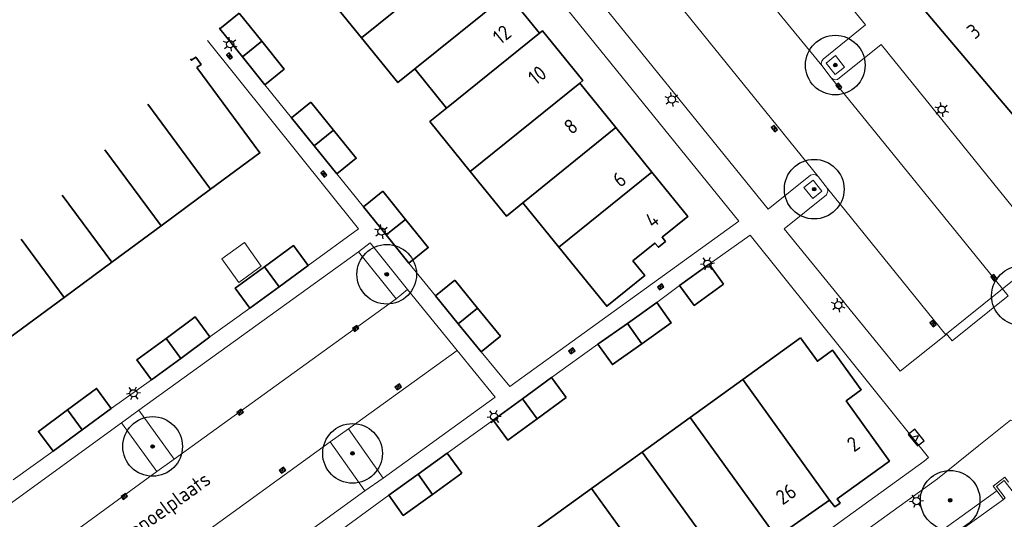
# Model space of a CAD drawing. Header units: metres. Extents: x 92877 to 94117, y 464509 to 465451.
# Tile 73 of 102: x 93184 to 93267, y 465254 to 465296. Entities that reach past the tile are written whole.
import ezdxf
from ezdxf.enums import TextEntityAlignment as Align

# ---------------------------------------------------------------- set-up
doc = ezdxf.new("R2010")
doc.units = ezdxf.units.M
doc.linetypes.add('IE-TERREINAFSCHEIDING', pattern=[10, 8, -2])
doc.layers.get('0').update_dxf_attribs({"linetype": 'CONTINUOUS'})
for name, color, linetype, lineweight in [('B-WE-GR-BEPLANTING_CULTUUR-G', 252, 'CONTINUOUS', 18), ('B-WE-GR-BOOM-S', 90, 'CONTINUOUS', 25), ('B-WE-IE-TERREINAFSCHEIDING-G', 252, 'IE-TERREINAFSCHEIDING', 18), ('B-WE-KL-DATA_KAST-S', 252, 'CONTINUOUS', 25), ('B-WE-KL-ET_LS_OV_LICHTMAST-S', 252, 'CONTINUOUS', 25), ('B-WE-OG-TOPOGRAFIE_BEBOUWING-GV', 252, 'CONTINUOUS', 35), ('B-WE-OG-TOPOGRAFIE_BEBOUWING_LUIFEL-GV', 252, 'CONTINUOUS', 18), ('B-WE-OG-TOPOGRAFIE_HUISNUMMER-T25', 7, 'CONTINUOUS', 20), ('B-WE-OG-TOPOGRAFIE_STRAATNAAM-T18', 7, 'CONTINUOUS', 18), ('B-WE-OG-TOPOGRAFIE_WATER-GV', 252, 'CONTINUOUS', 18), ('B-WE-RI-HWA_KOLK-S', 252, 'CONTINUOUS', 25), ('B-WE-VH-VERHARDING-GV', 252, 'CONTINUOUS', 18)]:
    doc.layers.add(name, color=color, linetype=linetype, lineweight=lineweight)
doc.styles.add('NLCS-ISO', font='NLCS-ISO.ttf')
doc.styles.get("Standard").update_dxf_attribs({"font": 'isocp.shx'})

# ---------------------------------------------------------------- blocks, each defined once
blk = doc.blocks.new('Q_LICHTMAST')
for points in [[(-0.26, 0.15), (-0.52, 0.3)], [(0, 0.3), (0, 0.6)], [(0.26, 0.15), (0.52, 0.3)], [(-0.26, -0.15), (-0.52, -0.3)], [(0, -0.3), (0, -0.6)], [(0.26, -0.15), (0.52, -0.3)]]:
    blk.add_lwpolyline(points)
blk.add_circle((0, 0), 0.3)
blk = doc.blocks.new('B-SRI-KOLK_COMBINATIE-SO')
for p, q in [((-1.125, 0), (1.125, 1.5)), ((1.125, 0), (-1.125, 1.5))]:
    blk.add_line(p, q)
at = {"flags": 128}
blk.add_lwpolyline([(-1.125, 0), (1.125, 0), (1.125, 1.5), (-1.125, 1.5)], close=True, dxfattribs=at)
blk = doc.blocks.new('SKL-DATA_TERREINKAST-SO')
for q in [(-0.203, 0.2), (0.203, 0.2)]:
    blk.add_line((0, -0.209), q)
at = {"flags": 128}
blk.add_lwpolyline([(0.625, 0.35), (-0.625, 0.35), (-0.625, -0.35), (0.625, -0.35)], close=True, dxfattribs=at)
at = {"style": 'NLCS-ISO'}
blk.add_attdef('TYPE', text='', height=0.35, dxfattribs=at).set_placement((-0.034, 0.689), align=Align.MIDDLE_CENTER)
blk = doc.blocks.new('SGR-BOOM_01')
at = {"ltscale": 0.1}
h = blk.add_hatch(color=256, dxfattribs=at)
edge = h.paths.add_edge_path()
edge.add_arc((0, 0), 0.15, 0, 360)
for radius in [2.5, 0.045]:
    blk.add_circle((0, 0), radius)
blk.add_circle((0, 0), 0.15, dxfattribs=at)

msp = doc.modelspace()

# ---------------------------------------------------------------- linework, layer by layer
at = {"layer": 'B-WE-GR-BEPLANTING_CULTUUR-G', "flags": 128}
msp.add_lwpolyline([(93177.141, 465190.449), (93183.202, 465195.636), (93186.325, 465197.897), (93191.541, 465201.814), (93201.549, 465209.514), (93217.927, 465221.917), (93229.682, 465230.451), (93239.63, 465237.437), (93242.348, 465239.572), (93243.933, 465240.588), (93245.56, 465241.915), (93249.455, 465244.632), (93266.381, 465256.864)], dxfattribs=at)
at = {"layer": 'B-WE-IE-TERREINAFSCHEIDING-G'}
msp.add_line((93266.381, 465256.864), (93266.933, 465256.146), dxfattribs=at)
at = {"layer": 'B-WE-OG-TOPOGRAFIE_BEBOUWING-GV'}
for p, q in [((93213.145, 465294.849), (93222.367, 465302.285)), ((93217.609, 465292.236), (93225.403, 465298.521)), ((93228.048, 465295.241), (93225.403, 465298.521)), ((93201.27, 465295.615), (93202.89, 465296.919)), ((93202.89, 465296.919), (93204.78, 465294.571)), ((93203.16, 465293.267), (93201.27, 465295.615)), ((93220.263, 465288.954), (93228.048, 465295.241)), ((93204.78, 465294.571), (93203.16, 465293.267)), ((93205.05, 465290.918), (93203.16, 465293.267)), ((93217.609, 465292.236), (93220.263, 465288.954)), ((93222.254, 465283.649), (93231.431, 465291.058)), ((93234.456, 465287.316), (93231.431, 465291.058)), ((93195.22, 465289.276), (93200.486, 465282.143)), ((93207.27, 465288.136), (93208.885, 465289.447)), ((93208.885, 465289.447), (93210.793, 465287.097)), ((93209.179, 465285.786), (93207.27, 465288.136)), ((93209.179, 465285.786), (93210.793, 465287.097)), ((93226.672, 465281.023), (93234.456, 465287.316)), ((93237.474, 465283.583), (93234.456, 465287.316)), ((93191.642, 465285.46), (93196.347, 465279.086)), ((93211.087, 465283.436), (93209.179, 465285.786)), ((93229.689, 465277.29), (93237.474, 465283.583)), ((93196.347, 465279.086), (93200.486, 465282.143)), ((93213.309, 465280.68), (93214.928, 465281.986)), ((93214.928, 465281.986), (93216.832, 465279.625)), ((93188.063, 465281.644), (93192.207, 465276.029)), ((93226.672, 465281.023), (93229.689, 465277.29)), ((93215.213, 465278.319), (93213.309, 465280.68)), ((93215.213, 465278.319), (93216.832, 465279.625)), ((93192.207, 465276.029), (93196.347, 465279.086)), ((93184.612, 465277.963), (93188.217, 465273.082)), ((93217.116, 465275.958), (93215.213, 465278.319)), ((93188.217, 465273.082), (93192.207, 465276.029)), ((93206.227, 465273.965), (93205.002, 465275.646)), ((93208.674, 465275.748), (93206.227, 465273.965)), ((93239.804, 465274.092), (93242.275, 465275.874)), ((93242.275, 465275.874), (93243.492, 465274.187)), ((93219.343, 465273.22), (93220.956, 465274.533)), ((93220.956, 465274.533), (93222.867, 465272.184)), ((93206.227, 465273.965), (93203.779, 465272.182)), ((93183.655, 465269.713), (93188.217, 465273.082)), ((93221.254, 465270.872), (93219.343, 465273.22)), ((93235.422, 465270.896), (93237.883, 465272.639)), ((93221.254, 465270.872), (93222.867, 465272.184)), ((93223.165, 465268.523), (93221.254, 465270.872)), ((93232.96, 465269.152), (93235.422, 465270.896)), ((93235.422, 465270.896), (93236.625, 465269.196)), ((93196.76, 465269.648), (93197.989, 465267.97)), ((93200.436, 465269.762), (93197.989, 465267.97)), ((93249.938, 465269.676), (93245.098, 465266.188)), ((93197.989, 465267.97), (93195.542, 465266.178)), ((93226.626, 465264.576), (93229.072, 465266.359)), ((93229.072, 465266.359), (93230.301, 465264.673)), ((93245.098, 465266.188), (93240.679, 465263.004)), ((93245.098, 465266.188), (93252.374, 465256.09)), ((93224.179, 465262.792), (93226.626, 465264.576)), ((93226.626, 465264.576), (93227.855, 465262.89)), ((93230.301, 465264.673), (93227.855, 465262.89)), ((93188.502, 465263.645), (93189.738, 465261.972)), ((93192.172, 465263.768), (93189.738, 465261.972)), ((93240.679, 465263.004), (93236.666, 465260.113)), ((93247.909, 465252.97), (93240.679, 465263.004)), ((93189.738, 465261.972), (93187.303, 465260.175)), ((93217.877, 465258.256), (93220.333, 465260.024)), ((93220.333, 465260.024), (93221.55, 465258.333)), ((93236.666, 465260.113), (93232.428, 465257.059)), ((93236.666, 465260.113), (93243.942, 465250.043)), ((93215.421, 465256.489), (93217.877, 465258.256)), ((93217.877, 465258.256), (93219.094, 465256.565)), ((93221.55, 465258.333), (93219.094, 465256.565)), ((93232.428, 465257.059), (93227.59, 465253.573)), ((93232.428, 465257.059), (93239.693, 465246.977)), ((93247.909, 465252.97), (93252.374, 465256.09))]:
    msp.add_line(p, q, dxfattribs=at)
at = {"layer": 'B-WE-OG-TOPOGRAFIE_BEBOUWING-GV', "flags": 128}
for points in [[(93273.082, 465282.065), (93252.585, 465306.344), (93248.463, 465311.431)], [(93211.399, 465299.953), (93209.921, 465298.83), (93213.145, 465294.849)], [(93231.431, 465291.058), (93231.683, 465291.262), (93228.304, 465295.448), (93228.048, 465295.241)], [(93204.78, 465294.571), (93206.67, 465292.222), (93205.05, 465290.918)], [(93213.145, 465294.849), (93216.19, 465291.089), (93217.609, 465292.236)], [(93199.344, 465292.353), (93199.698, 465292.614), (93199.246, 465293.226), (93198.892, 465292.965), (93198.798, 465293.092)], [(93200.486, 465282.143), (93204.625, 465285.2), (93199.344, 465292.353)], [(93220.263, 465288.954), (93218.868, 465287.827), (93222.254, 465283.649)], [(93210.793, 465287.097), (93212.702, 465284.747), (93211.087, 465283.436)], [(93222.254, 465283.649), (93225.289, 465279.905), (93226.672, 465281.023)], [(93229.689, 465277.29), (93233.692, 465272.339), (93236.88, 465274.917), (93235.887, 465276.146), (93237.737, 465277.642), (93238.02, 465277.292), (93238.611, 465277.77), (93238.329, 465278.12), (93240.483, 465279.861), (93237.474, 465283.583)], [(93216.832, 465279.625), (93218.735, 465277.264), (93217.116, 465275.958)], [(93205.002, 465275.646), (93207.449, 465277.429), (93208.674, 465275.748)], [(93203.779, 465272.182), (93202.554, 465273.863), (93205.002, 465275.646)], [(93243.492, 465274.187), (93241.021, 465272.405), (93239.804, 465274.092)], [(93237.883, 465272.639), (93239.087, 465270.94), (93236.625, 465269.196)], [(93222.867, 465272.184), (93224.778, 465269.836), (93223.165, 465268.523)], [(93196.76, 465269.648), (93199.207, 465271.44), (93200.436, 465269.762)], [(93195.542, 465266.178), (93194.313, 465267.856), (93196.76, 465269.648)], [(93252.374, 465256.09), (93252.823, 465255.511), (93253.244, 465255.831), (93253, 465256.178), (93257.38, 465259.355), (93253.763, 465264.402), (93255.026, 465265.333), (93252.618, 465268.655), (93251.347, 465267.733), (93249.938, 465269.676)], [(93236.625, 465269.196), (93234.164, 465267.453), (93232.96, 465269.152)], [(93188.502, 465263.645), (93190.937, 465265.442), (93192.172, 465263.768)], [(93187.303, 465260.175), (93186.068, 465261.849), (93188.502, 465263.645)], [(93227.855, 465262.89), (93225.408, 465261.106), (93224.179, 465262.792)], [(93219.094, 465256.565), (93216.638, 465254.798), (93215.421, 465256.489)]]:
    msp.add_lwpolyline(points, dxfattribs=at)
at = {"layer": 'B-WE-OG-TOPOGRAFIE_BEBOUWING_LUIFEL-GV', "flags": 128}
msp.add_lwpolyline([(93204.741, 465275.701), (93203.321, 465277.676), (93201.432, 465276.319), (93202.852, 465274.343), (93204.741, 465275.701)], dxfattribs=at)
at = {"layer": 'B-WE-OG-TOPOGRAFIE_WATER-GV', "flags": 128}
for points in [[(93266.933, 465256.146), (93267.092, 465256.268), (93266.363, 465257.215), (93267.013, 465257.716), (93267.766, 465256.737), (93267.925, 465256.859)], [(93266.933, 465256.146), (93258.39, 465250), (93251.319, 465244.762), (93222.54, 465223.677)]]:
    msp.add_lwpolyline(points, dxfattribs=at)
at = {"layer": 'B-WE-VH-VERHARDING-GV'}
for p, q in [((93217.564, 465313.104), (93244.76, 465279.473)), ((93251.412, 465283.229), (93233.87, 465304.905)), ((93246.556, 465298.85), (93251.708, 465292.52)), ((93201.27, 465295.615), (93201.222, 465295.676)), ((93200.227, 465294.616), (93212.902, 465278.839)), ((93252.501, 465291.501), (93251.708, 465292.52)), ((93207.27, 465288.136), (93205.05, 465290.918)), ((93252.501, 465291.501), (93266.859, 465273.808)), ((93213.309, 465280.68), (93211.087, 465283.436)), ((93251.412, 465283.229), (93252.2, 465282.219)), ((93262.101, 465269.948), (93252.2, 465282.219)), ((93212.902, 465278.839), (93208.674, 465275.748)), ((93212.898, 465276.892), (93213.87, 465277.668)), ((93213.87, 465277.668), (93217.004, 465273.743)), ((93242.275, 465275.874), (93245.701, 465278.309)), ((93245.701, 465278.309), (93256.209, 465265.195)), ((93212.898, 465276.892), (93194.473, 465263.619)), ((93216.032, 465272.967), (93212.898, 465276.892)), ((93219.343, 465273.22), (93217.116, 465275.958)), ((93217.004, 465273.743), (93216.032, 465272.967)), ((93217.004, 465273.743), (93221.171, 465268.635)), ((93237.883, 465272.639), (93239.804, 465274.092)), ((93266.859, 465273.808), (93262.182, 465270.014)), ((93197.445, 465259.523), (93216.032, 465272.967)), ((93203.779, 465272.182), (93200.436, 465269.762)), ((93258.299, 465266.881), (93262.101, 465269.948)), ((93262.182, 465270.014), (93262.101, 465269.948)), ((93221.171, 465268.635), (93212.051, 465262.046)), ((93229.072, 465266.359), (93232.96, 465269.152)), ((93195.542, 465266.178), (93192.172, 465263.768)), ((93193.02, 465262.565), (93194.473, 465263.619)), ((93194.473, 465263.619), (93197.445, 465259.523)), ((93220.333, 465260.024), (93224.179, 465262.792)), ((93193.02, 465262.565), (93174.624, 465249.171)), ((93195.992, 465258.469), (93193.02, 465262.565)), ((93210.514, 465260.965), (93212.051, 465262.046)), ((93212.051, 465262.046), (93214.947, 465257.928)), ((93210.514, 465260.965), (93192.221, 465247.717)), ((93213.41, 465256.847), (93210.514, 465260.965)), ((93187.303, 465260.175), (93183.94, 465257.781)), ((93197.445, 465259.523), (93195.992, 465258.469)), ((93177.638, 465245.112), (93195.992, 465258.469)), ((93214.947, 465257.928), (93213.41, 465256.847)), ((93195.142, 465243.626), (93213.41, 465256.847)), ((93211.573, 465253.685), (93215.421, 465256.489))]:
    msp.add_line(p, q, dxfattribs=at)
at = {"layer": 'B-WE-VH-VERHARDING-GV', "flags": 128}
for points in [[(93233.87, 465304.905), (93233.9, 465304.68), (93233.776, 465304.366), (93230.216, 465301.534), (93247.235, 465280.467), (93250.778, 465283.331), (93250.997, 465283.386), (93251.221, 465283.35), (93251.412, 465283.229)], [(93251.708, 465292.52), (93251.675, 465292.711), (93251.714, 465292.901), (93251.82, 465293.063), (93255.377, 465295.926), (93250.735, 465301.64), (93247.099, 465298.732), (93246.907, 465298.694), (93246.715, 465298.735), (93246.556, 465298.85)], [(93269.218, 465278.811), (93256.686, 465294.288), (93253.045, 465291.366), (93252.851, 465291.338), (93252.66, 465291.385), (93252.501, 465291.501)], [(93253.633, 465292.39), (93252.873, 465293.352), (93252.086, 465292.712), (93252.851, 465291.772), (93253.633, 465292.39)], [(93250.989, 465282.917), (93250.203, 465282.302), (93250.967, 465281.361), (93251.725, 465281.976), (93250.989, 465282.917)], [(93252.2, 465282.219), (93252.231, 465281.996), (93252.112, 465281.682), (93248.553, 465278.83), (93258.299, 465266.881)], [(93244.76, 465279.473), (93225.573, 465265.597), (93223.165, 465268.523)], [(93266.859, 465273.808), (93270.756, 465276.911), (93269.218, 465278.811)], [(93262.182, 465270.014), (93262.649, 465269.432), (93267.327, 465273.21), (93266.859, 465273.808)], [(93214.947, 465257.928), (93224.339, 465264.706), (93221.171, 465268.635)], [(93256.209, 465265.195), (93260.661, 465259.653), (93260.287, 465259.352)], [(93261.426, 465257.866), (93264.891, 465260.673), (93267.544, 465262.792), (93270.95, 465261.621)], [(93260.287, 465259.352), (93198.272, 465214.482), (93184.032, 465233.752), (93189.143, 465237.518)], [(93178.041, 465185.559), (93174.282, 465190.486), (93174.173, 465190.65), (93174.082, 465190.825), (93174.01, 465191.008), (93173.957, 465191.198), (93173.926, 465191.392), (93173.915, 465191.589), (93173.925, 465191.785), (93173.956, 465191.98), (93174.405, 465194.332), (93174.452, 465194.522), (93174.518, 465194.708), (93174.6, 465194.886), (93174.699, 465195.055), (93174.813, 465195.215), (93174.943, 465195.362), (93175.085, 465195.497), (93175.24, 465195.618), (93188.85, 465205.448), (93226.35, 465232.528), (93261.426, 465257.866)], [(93267.371, 465257.579), (93267.05, 465257.996), (93266.083, 465257.252), (93266.381, 465256.864)]]:
    msp.add_lwpolyline(points, dxfattribs=at)

# ---------------------------------------------------------------- block references
at = {"layer": 'B-WE-GR-BOOM-S'}
for p, rotation in [((93252.849, 465292.561), 129), ((93251.08, 465282.156), 128), ((93215.258, 465275.017), 129), ((93268.451, 465273.223), 129), ((93195.636, 465260.581), 126), ((93212.388, 465260.003), 125), ((93262.476, 465256.072), 35.99999999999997)]:
    msp.add_blockref('SGR-BOOM_01', p, dxfattribs=dict(at, rotation=rotation))
at = {"layer": 'B-WE-KL-DATA_KAST-S', "rotation": 129}
msp.add_blockref('SKL-DATA_TERREINKAST-SO', (93259.625, 465261.331), dxfattribs=at)
at = {"layer": 'B-WE-KL-ET_LS_OV_LICHTMAST-S'}
for p, rotation in [((93202.13, 465294.311), 129), ((93239.148, 465289.676), 129), ((93261.766, 465288.828), 129), ((93214.822, 465278.597), 129), ((93242.136, 465275.905), 35.99999999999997), ((93253.099, 465272.424), 129), ((93194.033, 465265.041), 35.99999999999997), ((93224.259, 465263.072), 35.99999999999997), ((93259.656, 465255.999), 35.99999999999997)]:
    msp.add_blockref('Q_LICHTMAST', p, dxfattribs=dict(at, rotation=rotation))
at = {"layer": 'B-WE-RI-HWA_KOLK-S'}
for p, xscale, yscale, zscale, rotation in [((93202.2, 465293.408), 0.2000000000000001, 0.2000000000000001, 0.2000000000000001, 129), ((93253.262, 465290.876), 0.2000000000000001, 0.2000000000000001, 0.2000000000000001, 129), ((93247.862, 465287.33), 0.2000000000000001, 0.2000000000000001, 0.2000000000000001, 129), ((93210.1, 465283.521), 0.2000000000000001, 0.2000000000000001, 0.2000000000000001, 129), ((93266.269, 465274.815), 0.2000000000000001, 0.2000000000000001, 0.2000000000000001, 129), ((93238.307, 465273.845), 0.2, 0.2, 0.2, 37), ((93261.155, 465270.971), 0.2000000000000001, 0.2000000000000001, 0.2000000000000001, 129), ((93212.747, 465270.355), 0.2, 0.2, 0.2, 35.99999999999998), ((93230.856, 465268.468), 0.2, 0.2, 0.2, 35.99999999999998), ((93216.306, 465265.449), 0.2, 0.2, 0.2, 35.99999999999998), ((93203.063, 465263.326), 0.2, 0.2, 0.2, 35.99999999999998), ((93206.604, 465258.465), 0.2, 0.2, 0.2, 35.99999999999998), ((93193.345, 465256.271), 0.2, 0.2, 0.2, 35.99999999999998)]:
    msp.add_blockref('B-SRI-KOLK_COMBINATIE-SO', p, dxfattribs=dict(at, xscale=xscale, yscale=yscale, zscale=zscale, rotation=rotation))

# ---------------------------------------------------------------- texts
at = {"layer": 'B-WE-OG-TOPOGRAFIE_HUISNUMMER-T25'}
for s, rotation, p in [('12', 38.9, (93224.911, 465295.116)), ('3', 40.2, (93264.438, 465295.404)), ('10', 38.9, (93227.87, 465291.712)), ('8', 38.9, (93230.682, 465287.421)), ('6', 38.9, (93234.749, 465282.978)), ('4', 38.9, (93237.487, 465279.59)), ('2', 35.9, (93254.358, 465260.785)), ('26', 35, (93248.719, 465256.586))]:
    msp.add_text(s, height=1.25, rotation=rotation, dxfattribs=at).set_placement(p, align=Align.MIDDLE)
at = {"layer": 'B-WE-OG-TOPOGRAFIE_STRAATNAAM-T18'}
msp.add_text('Koppoelplaats', height=1.25, rotation=36, dxfattribs=at).set_placement((93196.448, 465255.06), align=Align.MIDDLE)

doc.saveas('drawing.dxf')
